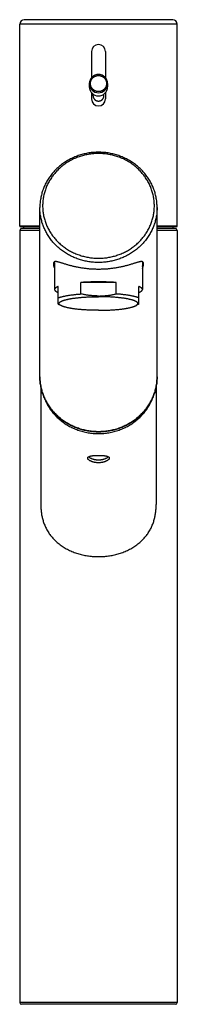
# Model space of a CAD drawing. Header units: millimetres. Extents: x -130 to 683, y 3 to 705.
# Tile 4 of 6: x 17 to 60, y 435 to 705. Entities that reach past the tile are written whole.
import ezdxf

# ---------------------------------------------------------------- set-up
doc = ezdxf.new("R2010")
doc.units = ezdxf.units.MM
doc.header["$LTSCALE"] = 30.734
doc.layers.get('0').update_dxf_attribs({"linetype": 'CONTINUOUS'})

msp = doc.modelspace()

# ---------------------------------------------------------------- linework, layer by layer
at = {"color": 7, "linetype": 'Continuous'}
for p, q in [((16.89, 648.12), (16.89, 703.42)), ((58.69, 704.62), (18.09, 704.62)), ((59.89, 648.12), (59.89, 703.42)), ((36.49, 695.92), (36.49, 688.76)), ((40.29, 695.92), (40.29, 688.76)), ((35.89, 687.13), (35.89, 686.25)), ((40.89, 687.13), (40.89, 686.25)), ((36.49, 684.63), (36.49, 682.92)), ((40.29, 684.63), (40.29, 682.92)), ((36.89, 683.85), (36.89, 684.25)), ((39.89, 683.85), (39.89, 684.25)), ((22.39, 606.91), (22.39, 653.22)), ((54.39, 606.91), (54.39, 653.22)), ((16.89, 646.97), (16.89, 435.67)), ((22.39, 647.92), (17.09, 647.92)), ((22.39, 647.47), (17.39, 647.47)), ((18.05, 647.47), (18.05, 647.92)), ((59.69, 647.92), (54.39, 647.92)), ((59.39, 647.47), (54.39, 647.47)), ((58.74, 647.47), (58.74, 647.92)), ((59.89, 646.97), (59.89, 435.67)), ((26.39, 638.05), (26.39, 630.78)), ((50.39, 638.05), (50.39, 630.78)), ((27.39, 626.79), (27.39, 631.62)), ((33.6, 629.57), (33.6, 632.7)), ((43.19, 632.7), (33.6, 632.7)), ((43.19, 629.57), (43.19, 632.7)), ((49.39, 626.79), (49.39, 631.62)), ((27.39, 626.79), (28.16, 626.37)), ((49.4, 626.79), (48.63, 626.37)), ((22.64, 604.26), (22.64, 571.93)), ((54.14, 604.26), (54.14, 571.93)), ((59.39, 435.17), (17.39, 435.17))]:
    msp.add_line(p, q, dxfattribs=at)
at = {"color": 9, "linetype": 'Continuous'}
for p, q in [((59.89, 703.42), (16.89, 703.42)), ((22.39, 648.12), (16.89, 648.12)), ((22.39, 646.97), (16.89, 646.97)), ((59.89, 648.12), (54.39, 648.12)), ((59.89, 646.97), (54.39, 646.97)), ((59.89, 435.67), (16.89, 435.67))]:
    msp.add_line(p, q, dxfattribs=at)
at = {"color": 7, "linetype": 'Continuous'}
for centre, radius, start, end in [((18.09, 703.42), 1.2, 90, 180), ((58.69, 703.42), 1.2, 0, 90), ((38.39, 695.92), 1.9, 0, 180), ((38.39, 687.13), 2.5, 89.9823, 179.9823), ((38.39, 687.13), 2.5, 0.0177, 90.0177), ((38.39, 686.25), 2.5, 180.0169, 270.0168), ((38.39, 686.25), 2.5, 269.9831, 359.9831), ((38.39, 682.92), 1.9, 180, 360), ((17.09, 648.12), 0.2, 180, 270), ((17.39, 646.97), 0.5, 90, 180), ((59.39, 646.97), 0.5, 0, 90), ((59.69, 648.12), 0.2, 270, 360), ((17.39, 435.67), 0.5, 180, 270), ((59.39, 435.67), 0.5, 270, 360)]:
    msp.add_arc(centre, radius, start, end, dxfattribs=at)
at = {"color": 9, "linetype": 'Continuous'}
for start, end in [(180.0194, 270.0205), (269.9795, 359.9806)]:
    msp.add_arc((38.39, 687.13), 2.5, start, end, dxfattribs=at)
for points, knots in [([(38.39, 684.94), (38.34, 684.94), (38.24, 684.95), (38.08, 684.96), (37.93, 684.99), (37.77, 685.03), (37.63, 685.08), (37.48, 685.14), (37.34, 685.21), (37.2, 685.29), (37.08, 685.38), (36.95, 685.48), (36.84, 685.59), (36.73, 685.7), (36.63, 685.82), (36.54, 685.95), (36.46, 686.09), (36.39, 686.23), (36.33, 686.37), (36.28, 686.52), (36.24, 686.67), (36.21, 686.83), (36.2, 686.99), (36.19, 687.14), (36.2, 687.3), (36.21, 687.46), (36.24, 687.61), (36.28, 687.76), (36.33, 687.91), (36.39, 688.06), (36.46, 688.2), (36.54, 688.33), (36.63, 688.46), (36.73, 688.58), (36.84, 688.7), (36.95, 688.81), (37.08, 688.9), (37.2, 688.99), (37.34, 689.07), (37.48, 689.14), (37.63, 689.2), (37.77, 689.25), (37.93, 689.29), (38.08, 689.32), (38.24, 689.34), (38.34, 689.34), (38.39, 689.34)], [0, 0, 0, 0, 0.156139, 0.312904, 0.470047, 0.627317, 0.784479, 0.941514, 1.098529, 1.255594, 1.412679, 1.569745, 1.726788, 1.883821, 2.040857, 2.197891, 2.354918, 2.511937, 2.668949, 2.825956, 2.982961, 3.139962, 3.296962, 3.453961, 3.610959, 3.767959, 3.924961, 4.081965, 4.238973, 4.395985, 4.553003, 4.71003, 4.867064, 5.0241, 5.181133, 5.338176, 5.495242, 5.652327, 5.809392, 5.966408, 6.123443, 6.280604, 6.437873, 6.595018, 6.751786, 6.907931, 6.907931, 6.907931, 6.907931]), ([(38.39, 689.34), (38.45, 689.34), (38.55, 689.34), (38.71, 689.32), (38.86, 689.29), (39.01, 689.25), (39.16, 689.2), (39.31, 689.14), (39.45, 689.07), (39.58, 688.99), (39.71, 688.9), (39.84, 688.81), (39.95, 688.7), (40.06, 688.58), (40.16, 688.46), (40.25, 688.33), (40.33, 688.2), (40.4, 688.06), (40.46, 687.91), (40.51, 687.76), (40.55, 687.61), (40.57, 687.46), (40.59, 687.3), (40.6, 687.14), (40.59, 686.99), (40.57, 686.83), (40.55, 686.67), (40.51, 686.52), (40.46, 686.37), (40.4, 686.23), (40.33, 686.09), (40.25, 685.95), (40.16, 685.82), (40.06, 685.7), (39.95, 685.59), (39.84, 685.48), (39.71, 685.38), (39.58, 685.29), (39.45, 685.21), (39.31, 685.14), (39.16, 685.08), (39.01, 685.03), (38.86, 684.99), (38.71, 684.96), (38.55, 684.95), (38.45, 684.94), (38.39, 684.94)], [0, 0, 0, 0, 0.156139, 0.312904, 0.470047, 0.627317, 0.784479, 0.941514, 1.098529, 1.255594, 1.412679, 1.569745, 1.726788, 1.883821, 2.040857, 2.197891, 2.354918, 2.511937, 2.668949, 2.825956, 2.982961, 3.139962, 3.296962, 3.453961, 3.610959, 3.767959, 3.924961, 4.081965, 4.238973, 4.395985, 4.553003, 4.71003, 4.867064, 5.0241, 5.181133, 5.338176, 5.495242, 5.652327, 5.809392, 5.966408, 6.123443, 6.280604, 6.437873, 6.595018, 6.751786, 6.907931, 6.907931, 6.907931, 6.907931]), ([(38.39, 638.18), (38.17, 638.18), (37.73, 638.19), (37.07, 638.23), (36.41, 638.29), (35.76, 638.38), (35.11, 638.5), (34.47, 638.64), (33.83, 638.8), (33.2, 638.99), (32.58, 639.21), (31.97, 639.44), (31.37, 639.71), (30.78, 639.99), (30.2, 640.3), (29.64, 640.63), (29.09, 640.98), (28.56, 641.35), (28.05, 641.74), (27.55, 642.15), (27.08, 642.58), (26.62, 643.03), (26.18, 643.5), (25.76, 643.98), (25.37, 644.48), (25, 644.99), (24.65, 645.52), (24.32, 646.06), (24.02, 646.61), (23.74, 647.18), (23.48, 647.75), (23.26, 648.33), (23.05, 648.93), (22.88, 649.53), (22.73, 650.13), (22.61, 650.74), (22.51, 651.36), (22.44, 651.98), (22.4, 652.6), (22.39, 653.01), (22.39, 653.22)], [0, 0, 0, 0, 0.661323, 1.322502, 1.983411, 2.64393, 3.303938, 3.963319, 4.621947, 5.279686, 5.936404, 6.591984, 7.246366, 7.89951, 8.551386, 9.201935, 9.851033, 10.498554, 11.144382, 11.788471, 12.430915, 13.071794, 13.711058, 14.348659, 14.984634, 15.619042, 16.251931, 16.883347, 17.513355, 18.14204, 18.769488, 19.395793, 20.02106, 20.645401, 21.268937, 21.891791, 22.514094, 23.13598, 23.757586, 24.379051, 24.379051, 24.379051, 24.379051]), ([(54.39, 653.22), (54.39, 653.01), (54.38, 652.6), (54.34, 651.98), (54.28, 651.36), (54.18, 650.74), (54.06, 650.13), (53.91, 649.53), (53.73, 648.93), (53.53, 648.33), (53.3, 647.75), (53.05, 647.18), (52.77, 646.61), (52.47, 646.06), (52.14, 645.52), (51.79, 644.99), (51.42, 644.48), (51.02, 643.98), (50.61, 643.5), (50.17, 643.03), (49.71, 642.58), (49.23, 642.15), (48.74, 641.74), (48.22, 641.35), (47.69, 640.98), (47.15, 640.63), (46.59, 640.3), (46.01, 639.99), (45.42, 639.71), (44.82, 639.44), (44.21, 639.21), (43.59, 638.99), (42.96, 638.8), (42.32, 638.64), (41.68, 638.5), (41.03, 638.38), (40.37, 638.29), (39.72, 638.23), (39.06, 638.19), (38.61, 638.18), (38.39, 638.18)], [0, 0, 0, 0, 0.621465, 1.243071, 1.864957, 2.48726, 3.110114, 3.733649, 4.357991, 4.983258, 5.609563, 6.237011, 6.865695, 7.495704, 8.12712, 8.760008, 9.394417, 10.030391, 10.667993, 11.307257, 11.948135, 12.590578, 13.234668, 13.880499, 14.528022, 15.17712, 15.827668, 16.479542, 17.132685, 17.787066, 18.442647, 19.099365, 19.757105, 20.415733, 21.075113, 21.735121, 22.39564, 23.05655, 23.717728, 24.379051, 24.379051, 24.379051, 24.379051]), ([(38.39, 591.87), (38.17, 591.87), (37.73, 591.88), (37.07, 591.92), (36.41, 591.98), (35.76, 592.07), (35.11, 592.19), (34.47, 592.33), (33.83, 592.49), (33.2, 592.68), (32.58, 592.9), (31.97, 593.14), (31.37, 593.4), (30.78, 593.68), (30.2, 593.99), (29.64, 594.32), (29.09, 594.67), (28.56, 595.04), (28.05, 595.43), (27.56, 595.84), (27.08, 596.27), (26.62, 596.72), (26.18, 597.19), (25.76, 597.67), (25.37, 598.17), (25, 598.68), (24.65, 599.21), (24.32, 599.75), (24.02, 600.3), (23.74, 600.87), (23.48, 601.44), (23.26, 602.02), (23.05, 602.62), (22.88, 603.22), (22.73, 603.82), (22.61, 604.43), (22.51, 605.05), (22.44, 605.67), (22.4, 606.29), (22.39, 606.7), (22.39, 606.91)], [0, 0, 0, 0, 0.661324, 1.322517, 1.983446, 2.643982, 3.303999, 3.963371, 4.621981, 5.279711, 5.936454, 6.592106, 7.24657, 7.899758, 8.551591, 9.201995, 9.850909, 10.49828, 11.144066, 11.788236, 12.430768, 13.071653, 13.710891, 14.348497, 14.984493, 15.618915, 16.251809, 16.883232, 17.513253, 18.141948, 18.769404, 19.395718, 20.020995, 20.645346, 21.268891, 21.891755, 22.514067, 23.135962, 23.757577, 24.379051, 24.379051, 24.379051, 24.379051]), ([(54.39, 606.91), (54.39, 606.7), (54.38, 606.29), (54.34, 605.67), (54.28, 605.05), (54.18, 604.43), (54.06, 603.82), (53.91, 603.22), (53.73, 602.62), (53.53, 602.02), (53.3, 601.44), (53.05, 600.87), (52.77, 600.3), (52.47, 599.75), (52.14, 599.21), (51.79, 598.68), (51.42, 598.17), (51.02, 597.67), (50.61, 597.19), (50.17, 596.72), (49.71, 596.27), (49.23, 595.84), (48.74, 595.43), (48.22, 595.04), (47.69, 594.67), (47.15, 594.32), (46.59, 593.99), (46.01, 593.68), (45.42, 593.4), (44.82, 593.14), (44.21, 592.9), (43.59, 592.68), (42.96, 592.49), (42.32, 592.33), (41.68, 592.19), (41.03, 592.07), (40.37, 591.98), (39.72, 591.92), (39.06, 591.88), (38.61, 591.87), (38.39, 591.87)], [0, 0, 0, 0, 0.621475, 1.24309, 1.864985, 2.487297, 3.11016, 3.733705, 4.358057, 4.983333, 5.609648, 6.237104, 6.865799, 7.495819, 8.127243, 8.760137, 9.394559, 10.030555, 10.66816, 11.307399, 11.948283, 12.590816, 13.234985, 13.880772, 14.528143, 15.177057, 15.827461, 16.479293, 17.132481, 17.786946, 18.442597, 19.09934, 19.757071, 20.41568, 21.075053, 21.735069, 22.395605, 23.056535, 23.717727, 24.379051, 24.379051, 24.379051, 24.379051]), ([(23.3, 601.93), (23.31, 601.89), (23.39, 601.64), (23.55, 601.18), (23.8, 600.55), (24.09, 599.93), (24.41, 599.33), (24.75, 598.74), (25.12, 598.16), (25.52, 597.6), (25.95, 597.06), (26.4, 596.54), (26.88, 596.03), (27.38, 595.55), (27.91, 595.09), (28.45, 594.65), (29.02, 594.24), (29.6, 593.85), (30.21, 593.49), (30.83, 593.15), (31.47, 592.84), (32.12, 592.56), (32.78, 592.3), (33.46, 592.08), (34.14, 591.88), (34.84, 591.72), (35.54, 591.58), (36.25, 591.47), (36.96, 591.39), (37.68, 591.35), (38.16, 591.34), (38.39, 591.34)], [0, 0, 0, 0, 0.110012, 0.788185, 1.46763, 2.148481, 2.830859, 3.514872, 4.200614, 4.888164, 5.577588, 6.268932, 6.962229, 7.657493, 8.354721, 9.053896, 9.754985, 10.457938, 11.162692, 11.869169, 12.577275, 13.286907, 13.997947, 14.710267, 15.42373, 16.138189, 16.85349, 17.569473, 18.285971, 19.002815, 19.719832, 19.719832, 19.719832, 19.719832]), ([(38.39, 591.34), (38.63, 591.34), (39.11, 591.35), (39.83, 591.39), (40.54, 591.47), (41.25, 591.58), (41.95, 591.72), (42.64, 591.88), (43.33, 592.08), (44.01, 592.3), (44.67, 592.56), (45.32, 592.84), (45.96, 593.15), (46.58, 593.49), (47.18, 593.85), (47.77, 594.24), (48.34, 594.65), (48.88, 595.09), (49.41, 595.55), (49.91, 596.03), (50.39, 596.54), (50.84, 597.06), (51.27, 597.6), (51.67, 598.16), (52.04, 598.74), (52.38, 599.33), (52.7, 599.93), (52.98, 600.55), (53.24, 601.18), (53.4, 601.64), (53.48, 601.89), (53.49, 601.93)], [0, 0, 0, 0, 0.717018, 1.433861, 2.150359, 2.866342, 3.581643, 4.296102, 5.009565, 5.721885, 6.432925, 7.142557, 7.850664, 8.55714, 9.261894, 9.964847, 10.665936, 11.365111, 12.06234, 12.757603, 13.4509, 14.142245, 14.831669, 15.519219, 16.204961, 16.888974, 17.571352, 18.252203, 18.931648, 19.609821, 19.719822, 19.719822, 19.719822, 19.719822])]:
    msp.add_open_spline(points, degree=3, knots=knots, dxfattribs=at)
at = {"color": 7, "linetype": 'Continuous'}
for points, knots in [([(36.89, 683.85), (36.89, 683.81), (36.9, 683.73), (36.91, 683.61), (36.93, 683.5), (36.97, 683.38), (37.01, 683.27), (37.06, 683.17), (37.11, 683.06), (37.18, 682.97), (37.25, 682.87), (37.33, 682.79), (37.42, 682.71), (37.51, 682.63), (37.61, 682.57), (37.71, 682.51), (37.82, 682.46), (37.93, 682.42), (38.04, 682.39), (38.16, 682.37), (38.28, 682.35), (38.35, 682.35), (38.39, 682.35)], [0, 0, 0, 0, 0.117423, 0.23517, 0.352808, 0.470537, 0.588147, 0.705888, 0.823534, 0.9413, 1.059025, 1.176811, 1.294628, 1.412414, 1.530289, 1.648074, 1.765968, 1.883755, 2.001636, 2.119434, 2.237287, 2.355067, 2.355067, 2.355067, 2.355067]), ([(38.39, 682.35), (38.43, 682.35), (38.51, 682.35), (38.63, 682.37), (38.74, 682.39), (38.86, 682.42), (38.97, 682.46), (39.08, 682.51), (39.18, 682.57), (39.28, 682.63), (39.37, 682.71), (39.46, 682.79), (39.54, 682.87), (39.61, 682.97), (39.67, 683.06), (39.73, 683.17), (39.78, 683.27), (39.82, 683.38), (39.85, 683.5), (39.88, 683.61), (39.89, 683.73), (39.89, 683.81), (39.89, 683.85)], [0, 0, 0, 0, 0.117786, 0.235644, 0.353437, 0.471325, 0.589106, 0.707005, 0.824787, 0.942665, 1.06045, 1.178267, 1.296055, 1.413777, 1.531548, 1.649191, 1.766935, 1.884543, 2.002274, 2.119912, 2.237658, 2.355067, 2.355067, 2.355067, 2.355067]), ([(38.39, 668.34), (38.17, 668.34), (37.73, 668.33), (37.07, 668.3), (36.41, 668.23), (35.75, 668.14), (35.1, 668.02), (34.46, 667.88), (33.82, 667.72), (33.18, 667.52), (32.56, 667.31), (31.95, 667.07), (31.35, 666.8), (30.76, 666.52), (30.18, 666.21), (29.62, 665.87), (29.08, 665.52), (28.55, 665.15), (28.03, 664.75), (27.54, 664.34), (27.06, 663.9), (26.6, 663.45), (26.17, 662.98), (25.75, 662.49), (25.36, 661.99), (24.98, 661.48), (24.63, 660.95), (24.31, 660.4), (24.01, 659.85), (23.73, 659.28), (23.48, 658.7), (23.25, 658.12), (23.05, 657.52), (22.88, 656.92), (22.73, 656.31), (22.61, 655.7), (22.51, 655.08), (22.44, 654.46), (22.4, 653.84), (22.39, 653.43), (22.39, 653.22)], [0, 0, 0, 0, 0.663158, 1.326185, 1.988921, 2.651274, 3.313115, 3.974279, 4.634759, 5.294262, 5.952871, 6.610355, 7.266669, 7.921779, 8.575432, 9.22781, 9.878557, 10.52787, 11.175581, 11.821645, 12.466194, 13.108911, 13.750144, 14.389617, 15.027531, 15.663888, 16.298619, 16.932015, 17.563807, 18.194384, 18.823665, 19.451785, 20.078918, 20.705023, 21.330397, 21.955029, 22.579134, 23.202837, 23.826247, 24.449543, 24.449543, 24.449543, 24.449543]), ([(54.39, 653.22), (54.39, 653.43), (54.38, 653.84), (54.34, 654.46), (54.28, 655.08), (54.18, 655.7), (54.06, 656.31), (53.91, 656.92), (53.74, 657.52), (53.54, 658.12), (53.31, 658.7), (53.06, 659.28), (52.78, 659.85), (52.48, 660.4), (52.15, 660.95), (51.8, 661.48), (51.43, 661.99), (51.04, 662.49), (50.62, 662.98), (50.18, 663.45), (49.73, 663.9), (49.25, 664.34), (48.75, 664.75), (48.24, 665.15), (47.71, 665.52), (47.16, 665.87), (46.6, 666.21), (46.03, 666.52), (45.44, 666.8), (44.84, 667.07), (44.22, 667.31), (43.6, 667.52), (42.97, 667.72), (42.33, 667.88), (41.69, 668.02), (41.03, 668.14), (40.38, 668.23), (39.72, 668.3), (39.06, 668.33), (38.62, 668.34), (38.39, 668.34)], [0, 0, 0, 0, 0.623071, 1.246292, 1.869838, 2.493819, 3.118358, 3.743671, 4.369743, 4.99687, 5.62501, 6.254334, 6.884975, 7.51685, 8.150346, 8.78519, 9.421671, 10.059718, 10.69933, 11.340706, 11.983566, 12.628255, 13.274454, 13.922294, 14.571725, 15.222578, 15.875047, 16.528774, 17.183939, 17.840287, 18.497784, 19.15638, 19.815846, 20.476262, 21.137332, 21.799053, 22.461254, 23.12381, 23.786626, 24.449543, 24.449543, 24.449543, 24.449543]), ([(38.39, 667.99), (38.18, 667.99), (37.76, 667.98), (37.12, 667.95), (36.48, 667.88), (35.85, 667.79), (35.22, 667.68), (34.6, 667.55), (33.99, 667.38), (33.38, 667.2), (32.78, 666.99), (32.19, 666.76), (31.61, 666.5), (31.05, 666.22), (30.49, 665.92), (29.95, 665.6), (29.43, 665.26), (28.92, 664.9), (28.43, 664.51), (27.95, 664.11), (27.5, 663.69), (27.06, 663.25), (26.64, 662.8), (26.25, 662.33), (25.87, 661.84), (25.52, 661.34), (25.19, 660.83), (24.88, 660.3), (24.59, 659.77), (24.33, 659.22), (24.1, 658.66), (23.89, 658.09), (23.7, 657.52), (23.54, 656.94), (23.41, 656.35), (23.3, 655.76), (23.22, 655.16), (23.17, 654.56), (23.14, 653.96), (23.14, 653.36), (23.17, 652.76), (23.22, 652.16), (23.3, 651.57), (23.41, 650.98), (23.54, 650.39), (23.7, 649.81), (23.89, 649.23), (24.1, 648.67), (24.33, 648.11), (24.59, 647.56), (24.88, 647.02), (25.19, 646.5), (25.52, 645.98), (25.87, 645.48), (26.25, 645), (26.64, 644.53), (27.06, 644.07), (27.5, 643.63), (27.95, 643.21), (28.43, 642.81), (28.92, 642.43), (29.43, 642.07), (29.95, 641.72), (30.49, 641.4), (31.05, 641.1), (31.61, 640.82), (32.19, 640.57), (32.78, 640.34), (33.38, 640.13), (33.99, 639.94), (34.6, 639.78), (35.22, 639.64), (35.85, 639.53), (36.48, 639.44), (37.12, 639.38), (37.76, 639.34), (38.18, 639.33), (38.39, 639.33)], [0, 0, 0, 0, 0.638646, 1.277219, 1.915417, 2.553374, 3.190641, 3.827454, 4.46333, 5.098503, 5.732562, 6.36564, 6.997504, 7.628088, 8.257405, 8.885191, 9.511661, 10.136438, 10.759837, 11.381474, 12.001663, 12.620116, 13.237043, 13.852354, 14.466062, 15.078328, 15.688986, 16.298381, 16.906255, 17.513038, 18.118477, 18.722983, 19.326408, 19.929041, 20.530929, 21.132155, 21.732996, 22.333354, 22.933663, 23.53373, 24.134039, 24.734398, 25.335239, 25.936464, 26.538352, 27.140986, 27.744411, 28.348917, 28.954356, 29.561138, 30.169013, 30.778407, 31.389065, 32.001331, 32.61504, 33.23035, 33.847278, 34.465731, 35.085919, 35.707556, 36.330955, 36.955732, 37.582202, 38.209988, 38.839306, 39.46989, 40.101753, 40.734832, 41.36889, 42.004063, 42.639939, 43.276752, 43.91402, 44.551976, 45.190175, 45.828748, 46.467393, 46.467393, 46.467393, 46.467393]), ([(38.39, 639.33), (38.61, 639.33), (39.03, 639.34), (39.67, 639.38), (40.31, 639.44), (40.94, 639.53), (41.57, 639.64), (42.19, 639.78), (42.8, 639.94), (43.41, 640.13), (44.01, 640.34), (44.6, 640.57), (45.18, 640.82), (45.74, 641.1), (46.29, 641.4), (46.83, 641.72), (47.36, 642.07), (47.87, 642.43), (48.36, 642.81), (48.83, 643.21), (49.29, 643.63), (49.73, 644.07), (50.15, 644.53), (50.54, 645), (50.92, 645.48), (51.27, 645.98), (51.6, 646.5), (51.91, 647.02), (52.19, 647.56), (52.45, 648.11), (52.69, 648.67), (52.9, 649.23), (53.08, 649.81), (53.24, 650.39), (53.38, 650.98), (53.48, 651.57), (53.56, 652.16), (53.62, 652.76), (53.64, 653.36), (53.64, 653.96), (53.62, 654.56), (53.56, 655.16), (53.48, 655.76), (53.38, 656.35), (53.24, 656.94), (53.08, 657.52), (52.9, 658.09), (52.69, 658.66), (52.45, 659.22), (52.19, 659.77), (51.91, 660.3), (51.6, 660.83), (51.27, 661.34), (50.92, 661.84), (50.54, 662.33), (50.15, 662.8), (49.73, 663.25), (49.29, 663.69), (48.83, 664.11), (48.36, 664.51), (47.87, 664.9), (47.36, 665.26), (46.83, 665.6), (46.29, 665.92), (45.74, 666.22), (45.18, 666.5), (44.6, 666.76), (44.01, 666.99), (43.41, 667.2), (42.8, 667.38), (42.19, 667.55), (41.57, 667.68), (40.94, 667.79), (40.31, 667.88), (39.67, 667.95), (39.03, 667.98), (38.61, 667.99), (38.39, 667.99)], [0, 0, 0, 0, 0.638646, 1.277219, 1.915417, 2.553374, 3.190641, 3.827454, 4.46333, 5.098503, 5.732562, 6.36564, 6.997504, 7.628088, 8.257405, 8.885191, 9.511661, 10.136438, 10.759837, 11.381474, 12.001663, 12.620116, 13.237043, 13.852354, 14.466062, 15.078328, 15.688986, 16.298381, 16.906255, 17.513038, 18.118477, 18.722983, 19.326408, 19.929041, 20.530929, 21.132155, 21.732996, 22.333354, 22.933663, 23.53373, 24.134039, 24.734398, 25.335239, 25.936464, 26.538352, 27.140986, 27.744411, 28.348917, 28.954356, 29.561138, 30.169013, 30.778407, 31.389065, 32.001331, 32.61504, 33.23035, 33.847278, 34.465731, 35.085919, 35.707556, 36.330955, 36.955732, 37.582202, 38.209988, 38.839306, 39.46989, 40.101753, 40.734832, 41.36889, 42.004063, 42.639939, 43.276752, 43.91402, 44.551976, 45.190175, 45.828748, 46.467393, 46.467393, 46.467393, 46.467393]), ([(38.39, 636.29), (38.23, 636.29), (37.91, 636.29), (37.43, 636.31), (36.94, 636.33), (36.46, 636.35), (35.98, 636.39), (35.5, 636.43), (35.02, 636.49), (34.54, 636.55), (34.07, 636.61), (33.59, 636.69), (33.12, 636.77), (32.66, 636.86), (32.2, 636.96), (31.75, 637.06), (31.3, 637.17), (30.87, 637.28), (30.44, 637.39), (30.03, 637.51), (29.63, 637.63), (29.25, 637.75), (28.89, 637.86), (28.55, 637.97), (28.23, 638.07), (27.94, 638.16), (27.67, 638.24), (27.43, 638.3), (27.21, 638.36), (27.02, 638.39), (26.85, 638.42), (26.7, 638.43), (26.57, 638.42), (26.46, 638.4), (26.36, 638.36), (26.28, 638.31), (26.22, 638.25), (26.17, 638.17), (26.13, 638.07), (26.1, 637.97), (26.1, 637.87), (26.09, 637.81), (26.09, 637.79)], [0, 0, 0, 0, 0.48389, 0.967772, 1.451479, 1.935108, 2.41836, 2.901334, 3.383536, 3.864995, 4.345091, 4.823663, 5.299877, 5.773273, 6.24277, 6.707525, 7.166059, 7.617017, 8.058428, 8.488334, 8.904198, 9.303532, 9.683537, 10.041542, 10.375002, 10.681844, 10.960865, 11.211512, 11.434185, 11.629923, 11.800644, 11.948704, 12.077089, 12.189198, 12.28913, 12.381443, 12.471208, 12.563244, 12.661897, 12.770592, 12.892106, 12.95608, 12.95608, 12.95608, 12.95608]), ([(26.09, 637.79), (26.09, 637.76), (26.1, 637.69), (26.11, 637.55), (26.13, 637.38), (26.18, 637.19), (26.23, 636.98), (26.3, 636.75), (26.36, 636.58), (26.39, 636.5)], [0, 0, 0, 0, 0.072744, 0.226599, 0.39973, 0.594064, 0.811917, 1.055485, 1.328575, 1.328575, 1.328575, 1.328575]), ([(26.13, 638.06), (26.13, 638.05), (26.14, 637.98), (26.17, 637.83), (26.23, 637.62), (26.3, 637.39), (26.36, 637.21), (26.39, 637.12), (26.39, 637.11)], [0, 0, 0, 0, 0.0326278, 0.2254278, 0.4422896, 0.6854374, 0.9571915, 0.9896372, 0.9896372, 0.9896372, 0.9896372]), ([(26.39, 638.05), (26.39, 638.05), (26.39, 638.09), (26.4, 638.17), (26.42, 638.28), (26.44, 638.36), (26.45, 638.39), (26.46, 638.4)], [0, 0, 0, 0, 0.0023988, 0.1286775, 0.2410801, 0.3421709, 0.3571803, 0.3571803, 0.3571803, 0.3571803]), ([(50.69, 637.79), (50.69, 637.81), (50.69, 637.87), (50.68, 637.97), (50.66, 638.07), (50.62, 638.17), (50.57, 638.25), (50.51, 638.31), (50.43, 638.36), (50.33, 638.4), (50.22, 638.42), (50.09, 638.43), (49.94, 638.42), (49.77, 638.39), (49.58, 638.36), (49.36, 638.3), (49.12, 638.24), (48.85, 638.16), (48.56, 638.07), (48.24, 637.97), (47.9, 637.86), (47.54, 637.75), (47.16, 637.63), (46.76, 637.51), (46.35, 637.39), (45.92, 637.28), (45.49, 637.17), (45.04, 637.06), (44.59, 636.96), (44.13, 636.86), (43.66, 636.77), (43.2, 636.69), (42.72, 636.61), (42.25, 636.55), (41.77, 636.49), (41.29, 636.43), (40.81, 636.39), (40.33, 636.35), (39.85, 636.33), (39.36, 636.31), (38.88, 636.29), (38.56, 636.29), (38.39, 636.29)], [0, 0, 0, 0, 0.063962, 0.185478, 0.294171, 0.392824, 0.484859, 0.574623, 0.666933, 0.766864, 0.878971, 1.007354, 1.155412, 1.32613, 1.521865, 1.744534, 1.995179, 2.274197, 2.581037, 2.914494, 3.2725, 3.652503, 4.05184, 4.467704, 4.897613, 5.339025, 5.789985, 6.248521, 6.713278, 7.182777, 7.656177, 8.132393, 8.610968, 9.091066, 9.572527, 10.054732, 10.537707, 11.020962, 11.504593, 11.988302, 12.472187, 12.95608, 12.95608, 12.95608, 12.95608]), ([(50.33, 638.4), (50.33, 638.39), (50.35, 638.36), (50.37, 638.28), (50.39, 638.17), (50.39, 638.09), (50.39, 638.05), (50.39, 638.05)], [0, 0, 0, 0, 0.0150086, 0.1160993, 0.228502, 0.3547807, 0.3571794, 0.3571794, 0.3571794, 0.3571794]), ([(50.39, 637.11), (50.4, 637.12), (50.43, 637.22), (50.49, 637.39), (50.56, 637.63), (50.62, 637.84), (50.65, 637.98), (50.66, 638.05), (50.66, 638.06)], [0, 0, 0, 0, 0.0380456, 0.3095522, 0.5522864, 0.7690683, 0.9620161, 0.98952, 0.98952, 0.98952, 0.98952]), ([(50.39, 636.5), (50.43, 636.58), (50.48, 636.75), (50.56, 636.98), (50.61, 637.19), (50.65, 637.38), (50.68, 637.55), (50.69, 637.69), (50.69, 637.76), (50.69, 637.79)], [0, 0, 0, 0, 0.273058, 0.516633, 0.734492, 0.92883, 1.101962, 1.25582, 1.328576, 1.328576, 1.328576, 1.328576]), ([(27.39, 631.62), (27.33, 631.59), (27.2, 631.54), (27.03, 631.45), (26.87, 631.37), (26.74, 631.28), (26.62, 631.19), (26.53, 631.1), (26.46, 631.01), (26.42, 630.92), (26.4, 630.85), (26.39, 630.8), (26.39, 630.78)], [0, 0, 0, 0, 0.214088, 0.409706, 0.586883, 0.746187, 0.888292, 1.014314, 1.126209, 1.226638, 1.319469, 1.364653, 1.364653, 1.364653, 1.364653]), ([(26.39, 630.78), (26.39, 630.77), (26.4, 630.72), (26.42, 630.65), (26.46, 630.55), (26.53, 630.47), (26.62, 630.38), (26.74, 630.29), (26.87, 630.2), (27.03, 630.12), (27.2, 630.03), (27.33, 629.98), (27.39, 629.95)], [0, 0, 0, 0, 0.045185, 0.138015, 0.238444, 0.350339, 0.476361, 0.618466, 0.77777, 0.954948, 1.150565, 1.364653, 1.364653, 1.364653, 1.364653]), ([(43.19, 632.7), (43.03, 632.71), (42.71, 632.73), (42.22, 632.76), (41.72, 632.79), (41.22, 632.81), (40.71, 632.83), (40.2, 632.85), (39.69, 632.86), (39.17, 632.86), (38.65, 632.87), (38.13, 632.87), (37.62, 632.86), (37.1, 632.86), (36.58, 632.85), (36.07, 632.83), (35.57, 632.81), (35.06, 632.79), (34.57, 632.76), (34.08, 632.73), (33.76, 632.71), (33.6, 632.7)], [0, 0, 0, 0, 0.481614, 0.971048, 1.467421, 1.969837, 2.477388, 2.989154, 3.504208, 4.021615, 4.540436, 5.059728, 5.578549, 6.095956, 6.61101, 7.122776, 7.630327, 8.132743, 8.629116, 9.11855, 9.600164, 9.600164, 9.600164, 9.600164]), ([(50.39, 630.78), (50.39, 630.8), (50.39, 630.85), (50.37, 630.92), (50.32, 631.01), (50.26, 631.1), (50.16, 631.19), (50.05, 631.28), (49.92, 631.37), (49.76, 631.45), (49.59, 631.54), (49.46, 631.59), (49.39, 631.62)], [0, 0, 0, 0, 0.045185, 0.138015, 0.238444, 0.350339, 0.476361, 0.618466, 0.77777, 0.954948, 1.150565, 1.364653, 1.364653, 1.364653, 1.364653]), ([(49.39, 629.95), (49.46, 629.98), (49.59, 630.03), (49.76, 630.12), (49.92, 630.2), (50.05, 630.29), (50.16, 630.38), (50.26, 630.47), (50.32, 630.55), (50.37, 630.65), (50.39, 630.72), (50.39, 630.77), (50.39, 630.78)], [0, 0, 0, 0, 0.214088, 0.409706, 0.586883, 0.746187, 0.888292, 1.014314, 1.126209, 1.226638, 1.319469, 1.364653, 1.364653, 1.364653, 1.364653]), ([(27.39, 628.49), (27.47, 628.52), (27.62, 628.57), (27.86, 628.66), (28.13, 628.73), (28.41, 628.81), (28.71, 628.89), (29.03, 628.96), (29.37, 629.03), (29.73, 629.1), (30.1, 629.16), (30.49, 629.22), (30.9, 629.28), (31.32, 629.34), (31.75, 629.39), (32.19, 629.44), (32.65, 629.49), (33.12, 629.53), (33.44, 629.55), (33.6, 629.57)], [0, 0, 0, 0, 0.236863, 0.492872, 0.76765, 1.061101, 1.372626, 1.701922, 2.048451, 2.411518, 2.790765, 3.185248, 3.594545, 4.017783, 4.454154, 4.903084, 5.363426, 5.834695, 6.315747, 6.315747, 6.315747, 6.315747]), ([(28.16, 626.37), (28.14, 626.38), (28.08, 626.42), (27.98, 626.48), (27.87, 626.56), (27.78, 626.64), (27.71, 626.73), (27.67, 626.81), (27.64, 626.9), (27.64, 626.99), (27.67, 627.08), (27.71, 627.16), (27.78, 627.25), (27.87, 627.33), (27.98, 627.41), (28.12, 627.49), (28.27, 627.57), (28.44, 627.65), (28.64, 627.73), (28.85, 627.81), (29.09, 627.88), (29.34, 627.95), (29.62, 628.02), (29.91, 628.09), (30.22, 628.16), (30.54, 628.22), (30.88, 628.28), (31.24, 628.34), (31.61, 628.39), (32, 628.45), (32.4, 628.49), (32.81, 628.54), (33.24, 628.58), (33.67, 628.62), (34.11, 628.66), (34.57, 628.69), (35.03, 628.72), (35.5, 628.74), (35.97, 628.76), (36.45, 628.78), (36.93, 628.79), (37.42, 628.8), (37.91, 628.81), (38.23, 628.81), (38.39, 628.81)], [0, 0, 0, 0, 0.052897, 0.208268, 0.346326, 0.468116, 0.57552, 0.671139, 0.758891, 0.8439, 0.931652, 1.027271, 1.134675, 1.256465, 1.394523, 1.549894, 1.723129, 1.914755, 2.124745, 2.353035, 2.599639, 2.864045, 3.146049, 3.44529, 3.761008, 4.092981, 4.440505, 4.802733, 5.179386, 5.569475, 5.972194, 6.387111, 6.813012, 7.249271, 7.695155, 8.149366, 8.611439, 9.080323, 9.554771, 10.03436, 10.517792, 11.003992, 11.49243, 11.98166, 11.98166, 11.98166, 11.98166]), ([(38.39, 629), (38.25, 629), (37.96, 629), (37.53, 629.01), (37.09, 629.04), (36.66, 629.07), (36.22, 629.12), (35.79, 629.17), (35.35, 629.23), (34.92, 629.3), (34.48, 629.38), (34.04, 629.47), (33.75, 629.53), (33.6, 629.57)], [0, 0, 0, 0, 0.434236, 0.8685, 1.302993, 1.7381, 2.174132, 2.61131, 3.050288, 3.491823, 3.936646, 4.385651, 4.839581, 4.839581, 4.839581, 4.839581]), ([(38.39, 629), (38.54, 629), (38.83, 629), (39.26, 629.01), (39.7, 629.04), (40.13, 629.07), (40.56, 629.12), (41, 629.17), (41.43, 629.23), (41.87, 629.3), (42.31, 629.38), (42.75, 629.47), (43.04, 629.53), (43.19, 629.57)], [0, 0, 0, 0, 0.434235, 0.8685, 1.302993, 1.7381, 2.174131, 2.61131, 3.050288, 3.491822, 3.936645, 4.385651, 4.839581, 4.839581, 4.839581, 4.839581]), ([(48.63, 626.37), (48.65, 626.38), (48.71, 626.42), (48.81, 626.48), (48.92, 626.56), (49.01, 626.64), (49.07, 626.73), (49.12, 626.81), (49.14, 626.9), (49.14, 626.99), (49.12, 627.08), (49.07, 627.16), (49.01, 627.25), (48.92, 627.33), (48.81, 627.41), (48.67, 627.49), (48.52, 627.57), (48.34, 627.65), (48.15, 627.73), (47.93, 627.81), (47.7, 627.88), (47.44, 627.95), (47.17, 628.02), (46.88, 628.09), (46.57, 628.16), (46.25, 628.22), (45.9, 628.28), (45.55, 628.34), (45.17, 628.39), (44.79, 628.45), (44.39, 628.49), (43.98, 628.54), (43.55, 628.58), (43.12, 628.62), (42.67, 628.66), (42.22, 628.69), (41.76, 628.72), (41.29, 628.74), (40.82, 628.76), (40.34, 628.78), (39.86, 628.79), (39.37, 628.8), (38.88, 628.81), (38.56, 628.81), (38.39, 628.81)], [0, 0, 0, 0, 0.052897, 0.208268, 0.346326, 0.468116, 0.57552, 0.671139, 0.758891, 0.8439, 0.931652, 1.027271, 1.134675, 1.256465, 1.394523, 1.549894, 1.723129, 1.914755, 2.124745, 2.353035, 2.599639, 2.864045, 3.146049, 3.44529, 3.761008, 4.092981, 4.440505, 4.802733, 5.179386, 5.569475, 5.972194, 6.387111, 6.813012, 7.249271, 7.695155, 8.149366, 8.611439, 9.080323, 9.554771, 10.03436, 10.517792, 11.003992, 11.49243, 11.98166, 11.98166, 11.98166, 11.98166]), ([(49.39, 628.49), (49.32, 628.52), (49.17, 628.57), (48.92, 628.66), (48.66, 628.73), (48.38, 628.81), (48.08, 628.89), (47.75, 628.96), (47.42, 629.03), (47.06, 629.1), (46.69, 629.16), (46.3, 629.22), (45.89, 629.28), (45.47, 629.34), (45.04, 629.39), (44.59, 629.44), (44.14, 629.49), (43.67, 629.53), (43.35, 629.55), (43.19, 629.57)], [0, 0, 0, 0, 0.236863, 0.492872, 0.76765, 1.061101, 1.372626, 1.701922, 2.048451, 2.411518, 2.790765, 3.185248, 3.594545, 4.017783, 4.454154, 4.903084, 5.363426, 5.834695, 6.315747, 6.315747, 6.315747, 6.315747]), ([(38.39, 625.08), (38.23, 625.08), (37.91, 625.08), (37.42, 625.08), (36.93, 625.09), (36.45, 625.11), (35.97, 625.12), (35.5, 625.15), (35.03, 625.17), (34.57, 625.2), (34.11, 625.23), (33.67, 625.27), (33.24, 625.31), (32.81, 625.35), (32.4, 625.39), (32, 625.44), (31.61, 625.49), (31.24, 625.55), (30.88, 625.61), (30.54, 625.67), (30.22, 625.73), (29.91, 625.8), (29.62, 625.87), (29.34, 625.94), (29.09, 626.01), (28.85, 626.08), (28.64, 626.16), (28.44, 626.24), (28.29, 626.31), (28.19, 626.35), (28.16, 626.37)], [0, 0, 0, 0, 0.489229, 0.977667, 1.463868, 1.947299, 2.426888, 2.901336, 3.37022, 3.832293, 4.286504, 4.732389, 5.168647, 5.594549, 6.009466, 6.412184, 6.802273, 7.178927, 7.541154, 7.888679, 8.220651, 8.536369, 8.83561, 9.117615, 9.382021, 9.628625, 9.856914, 10.066904, 10.258531, 10.378888, 10.378888, 10.378888, 10.378888]), ([(38.39, 625.08), (38.56, 625.08), (38.88, 625.08), (39.37, 625.08), (39.86, 625.09), (40.34, 625.11), (40.82, 625.12), (41.29, 625.15), (41.76, 625.17), (42.22, 625.2), (42.67, 625.23), (43.12, 625.27), (43.55, 625.31), (43.98, 625.35), (44.39, 625.39), (44.79, 625.44), (45.17, 625.49), (45.55, 625.55), (45.9, 625.61), (46.25, 625.67), (46.57, 625.73), (46.88, 625.8), (47.17, 625.87), (47.44, 625.94), (47.7, 626.01), (47.93, 626.08), (48.15, 626.16), (48.34, 626.24), (48.5, 626.31), (48.6, 626.35), (48.63, 626.37)], [0, 0, 0, 0, 0.489229, 0.977667, 1.463868, 1.947299, 2.426888, 2.901336, 3.37022, 3.832293, 4.286504, 4.732389, 5.168647, 5.594549, 6.009466, 6.412184, 6.802273, 7.178927, 7.541154, 7.888679, 8.220651, 8.536369, 8.83561, 9.117615, 9.382021, 9.628625, 9.856914, 10.066904, 10.258531, 10.378888, 10.378888, 10.378888, 10.378888]), ([(22.39, 606.91), (22.39, 606.7), (22.4, 606.29), (22.44, 605.67), (22.51, 605.05), (22.61, 604.43), (22.73, 603.82), (22.88, 603.21), (23.05, 602.61), (23.26, 602.02), (23.48, 601.44), (23.74, 600.86), (24.01, 600.3), (24.32, 599.74), (24.64, 599.2), (24.99, 598.68), (25.37, 598.16), (25.76, 597.66), (26.18, 597.18), (26.62, 596.71), (27.07, 596.26), (27.55, 595.83), (28.05, 595.42), (28.56, 595.03), (29.09, 594.66), (29.64, 594.3), (30.2, 593.97), (30.77, 593.67), (31.36, 593.38), (31.96, 593.12), (32.57, 592.88), (33.2, 592.67), (33.83, 592.48), (34.46, 592.31), (35.11, 592.17), (35.76, 592.06), (36.41, 591.97), (37.07, 591.9), (37.73, 591.86), (38.17, 591.86), (38.39, 591.86)], [0, 0, 0, 0, 0.621762, 1.243667, 1.865861, 2.488477, 3.111648, 3.735519, 4.36019, 4.985815, 5.612474, 6.240289, 6.869357, 7.499742, 8.131567, 8.764845, 9.399678, 10.036081, 10.674094, 11.31376, 11.955044, 12.598018, 13.2426, 13.888811, 14.536603, 15.185922, 15.83675, 16.488975, 17.142575, 17.797431, 18.45347, 19.110599, 19.768696, 20.427683, 21.087413, 21.747789, 22.408677, 23.069951, 23.731487, 24.39315, 24.39315, 24.39315, 24.39315]), ([(38.39, 591.86), (38.61, 591.86), (39.06, 591.86), (39.72, 591.9), (40.37, 591.97), (41.03, 592.06), (41.68, 592.17), (42.32, 592.31), (42.96, 592.48), (43.59, 592.67), (44.21, 592.88), (44.83, 593.12), (45.43, 593.38), (46.01, 593.67), (46.59, 593.97), (47.15, 594.3), (47.7, 594.66), (48.23, 595.03), (48.74, 595.42), (49.24, 595.83), (49.71, 596.26), (50.17, 596.71), (50.61, 597.18), (51.03, 597.66), (51.42, 598.16), (51.79, 598.68), (52.14, 599.2), (52.47, 599.74), (52.77, 600.3), (53.05, 600.86), (53.3, 601.44), (53.53, 602.02), (53.73, 602.61), (53.91, 603.21), (54.06, 603.82), (54.18, 604.43), (54.28, 605.05), (54.34, 605.67), (54.38, 606.29), (54.39, 606.7), (54.39, 606.91)], [0, 0, 0, 0, 0.661707, 1.323282, 1.984589, 2.645505, 3.305903, 3.96565, 4.624649, 5.282753, 5.939884, 6.595921, 7.250771, 7.904361, 8.556572, 9.207383, 9.856682, 10.504453, 11.15064, 11.795197, 12.438145, 13.079403, 13.719043, 14.35703, 14.993409, 15.628219, 16.261476, 16.893283, 17.523652, 18.152708, 18.780516, 19.407171, 20.032797, 20.657474, 21.281357, 21.904545, 22.527183, 23.149407, 23.771346, 24.39315, 24.39315, 24.39315, 24.39315]), ([(35.44, 584.64), (35.44, 584.66), (35.45, 584.71), (35.47, 584.77), (35.5, 584.84), (35.55, 584.89), (35.61, 584.95), (35.69, 585), (35.77, 585.05), (35.87, 585.09), (35.98, 585.14), (36.11, 585.17), (36.24, 585.21), (36.38, 585.24), (36.54, 585.27), (36.7, 585.29), (36.87, 585.31), (37.04, 585.33), (37.22, 585.35), (37.41, 585.36), (37.6, 585.37), (37.8, 585.38), (38, 585.38), (38.19, 585.39), (38.33, 585.39), (38.39, 585.39)], [0, 0, 0, 0, 0.067462, 0.134991, 0.205277, 0.280458, 0.362262, 0.45229, 0.551314, 0.659702, 0.778033, 0.906157, 1.043607, 1.190414, 1.345933, 1.509203, 1.679969, 1.85737, 2.040189, 2.228058, 2.420153, 2.615207, 2.812796, 3.012166, 3.21198, 3.21198, 3.21198, 3.21198]), ([(35.7, 585.01), (35.72, 584.98), (35.78, 584.94), (35.87, 584.86), (35.98, 584.79), (36.11, 584.71), (36.24, 584.64), (36.38, 584.58), (36.54, 584.51), (36.7, 584.45), (36.87, 584.4), (37.04, 584.35), (37.22, 584.3), (37.41, 584.26), (37.6, 584.23), (37.8, 584.21), (38, 584.19), (38.19, 584.18), (38.33, 584.18), (38.39, 584.18)], [0, 0, 0, 0, 0.096736, 0.221614, 0.355728, 0.498683, 0.649712, 0.808652, 0.974839, 1.147214, 1.325484, 1.508918, 1.696368, 1.887551, 2.081864, 2.278231, 2.476404, 2.675882, 2.875561, 2.875561, 2.875561, 2.875561]), ([(38.39, 585.39), (38.46, 585.39), (38.59, 585.39), (38.79, 585.38), (38.99, 585.38), (39.18, 585.37), (39.38, 585.36), (39.56, 585.35), (39.75, 585.33), (39.92, 585.31), (40.09, 585.29), (40.25, 585.27), (40.4, 585.24), (40.55, 585.21), (40.68, 585.17), (40.8, 585.14), (40.91, 585.09), (41.01, 585.05), (41.1, 585), (41.17, 584.95), (41.24, 584.9), (41.28, 584.84), (41.32, 584.77), (41.34, 584.71), (41.34, 584.66), (41.34, 584.64)], [0, 0, 0, 0, 0.199804, 0.399133, 0.596656, 0.791731, 0.983796, 1.171581, 1.354464, 1.531856, 1.702524, 1.865876, 2.021405, 2.16811, 2.305652, 2.4338, 2.552037, 2.660505, 2.759564, 2.849517, 2.931378, 3.006599, 3.076828, 3.144375, 3.211979, 3.211979, 3.211979, 3.211979]), ([(38.39, 584.18), (38.46, 584.18), (38.59, 584.18), (38.79, 584.19), (38.99, 584.21), (39.18, 584.23), (39.38, 584.26), (39.56, 584.3), (39.75, 584.35), (39.92, 584.4), (40.09, 584.45), (40.25, 584.51), (40.41, 584.58), (40.55, 584.64), (40.68, 584.71), (40.8, 584.79), (40.92, 584.86), (41.01, 584.94), (41.06, 584.98), (41.09, 585.01)], [0, 0, 0, 0, 0.199679, 0.399157, 0.597329, 0.793696, 0.98801, 1.179192, 1.366643, 1.550076, 1.728346, 1.900721, 2.066908, 2.225848, 2.376877, 2.519833, 2.653946, 2.778824, 2.875562, 2.875562, 2.875562, 2.875562]), ([(38.39, 583.37), (38.33, 583.37), (38.19, 583.37), (38, 583.38), (37.8, 583.4), (37.6, 583.42), (37.41, 583.45), (37.22, 583.49), (37.04, 583.54), (36.87, 583.58), (36.7, 583.64), (36.54, 583.7), (36.38, 583.76), (36.24, 583.83), (36.11, 583.9), (35.98, 583.97), (35.87, 584.04), (35.77, 584.12), (35.69, 584.2), (35.61, 584.27), (35.55, 584.35), (35.5, 584.42), (35.47, 584.5), (35.45, 584.57), (35.44, 584.62), (35.44, 584.64)], [0, 0, 0, 0, 0.199833, 0.399416, 0.597632, 0.794038, 0.988286, 1.179286, 1.366547, 1.549654, 1.727461, 1.899404, 2.065051, 2.223344, 2.373821, 2.516169, 2.649615, 2.773967, 2.889253, 2.995213, 3.092159, 3.180766, 3.261665, 3.33614, 3.406152, 3.406152, 3.406152, 3.406152]), ([(41.34, 584.64), (41.34, 584.62), (41.34, 584.57), (41.32, 584.5), (41.28, 584.42), (41.24, 584.35), (41.17, 584.27), (41.1, 584.2), (41.01, 584.12), (40.92, 584.04), (40.8, 583.97), (40.68, 583.9), (40.55, 583.83), (40.41, 583.76), (40.25, 583.7), (40.09, 583.64), (39.92, 583.58), (39.75, 583.54), (39.56, 583.49), (39.38, 583.45), (39.19, 583.42), (38.99, 583.4), (38.79, 583.38), (38.59, 583.37), (38.46, 583.37), (38.39, 583.37)], [0, 0, 0, 0, 0.069856, 0.144315, 0.22527, 0.313824, 0.410719, 0.516761, 0.632003, 0.756283, 0.88983, 1.032148, 1.182542, 1.340939, 1.506573, 1.678442, 1.856347, 2.039462, 2.226663, 2.417745, 2.612022, 2.808408, 3.006689, 3.206311, 3.406153, 3.406153, 3.406153, 3.406153]), ([(22.64, 571.93), (22.64, 571.74), (22.65, 571.35), (22.68, 570.79), (22.73, 570.23), (22.79, 569.68), (22.87, 569.14), (22.98, 568.61), (23.1, 568.08), (23.24, 567.56), (23.41, 567.04), (23.6, 566.52), (23.82, 566), (24.06, 565.48), (24.33, 564.97), (24.63, 564.45), (24.97, 563.95), (25.33, 563.45), (25.73, 562.95), (26.16, 562.48), (26.62, 562.01), (27.1, 561.57), (27.62, 561.14), (28.16, 560.74), (28.72, 560.36), (29.29, 560), (29.89, 559.68), (30.5, 559.37), (31.12, 559.09), (31.75, 558.84), (32.4, 558.61), (33.05, 558.41), (33.7, 558.23), (34.36, 558.08), (35.03, 557.95), (35.7, 557.85), (36.37, 557.77), (37.04, 557.71), (37.72, 557.67), (38.17, 557.67), (38.39, 557.67)], [0, 0, 0, 0, 0.575435, 1.145931, 1.704541, 2.254275, 2.798371, 3.339473, 3.880376, 4.422461, 4.968389, 5.521383, 6.083105, 6.654218, 7.23642, 7.830635, 8.437423, 9.057168, 9.688571, 10.331335, 10.984525, 11.645751, 12.31296, 12.984976, 13.661291, 14.340165, 15.020642, 15.701657, 16.383196, 17.064557, 17.745235, 18.425963, 19.106007, 19.784473, 20.46177, 21.138566, 21.815163, 22.491067, 23.166904, 23.842247, 23.842247, 23.842247, 23.842247]), ([(38.39, 557.67), (38.62, 557.67), (39.07, 557.67), (39.74, 557.71), (40.42, 557.77), (41.09, 557.85), (41.76, 557.95), (42.42, 558.08), (43.09, 558.23), (43.74, 558.41), (44.39, 558.61), (45.03, 558.84), (45.67, 559.09), (46.29, 559.37), (46.9, 559.68), (47.49, 560), (48.07, 560.36), (48.63, 560.74), (49.17, 561.14), (49.68, 561.57), (50.17, 562.01), (50.63, 562.48), (51.06, 562.95), (51.46, 563.45), (51.82, 563.95), (52.16, 564.45), (52.46, 564.97), (52.73, 565.48), (52.97, 566), (53.19, 566.52), (53.38, 567.04), (53.54, 567.56), (53.69, 568.08), (53.81, 568.61), (53.91, 569.14), (54, 569.68), (54.06, 570.23), (54.11, 570.79), (54.14, 571.35), (54.14, 571.74), (54.14, 571.93)], [0, 0, 0, 0, 0.675344, 1.351177, 2.027079, 2.703673, 3.380464, 4.057769, 4.736234, 5.416271, 6.096987, 6.777661, 7.459029, 8.140574, 8.821593, 9.502072, 10.180952, 10.857263, 11.529279, 12.196499, 12.857733, 13.510925, 14.153698, 14.785116, 15.404868, 16.011656, 16.605876, 17.188075, 17.759189, 18.320907, 18.873891, 19.419833, 19.961916, 20.5028, 21.043881, 21.587961, 22.137684, 22.696311, 23.266818, 23.842247, 23.842247, 23.842247, 23.842247])]:
    msp.add_open_spline(points, degree=3, knots=knots, dxfattribs=at)

doc.saveas('drawing.dxf')
